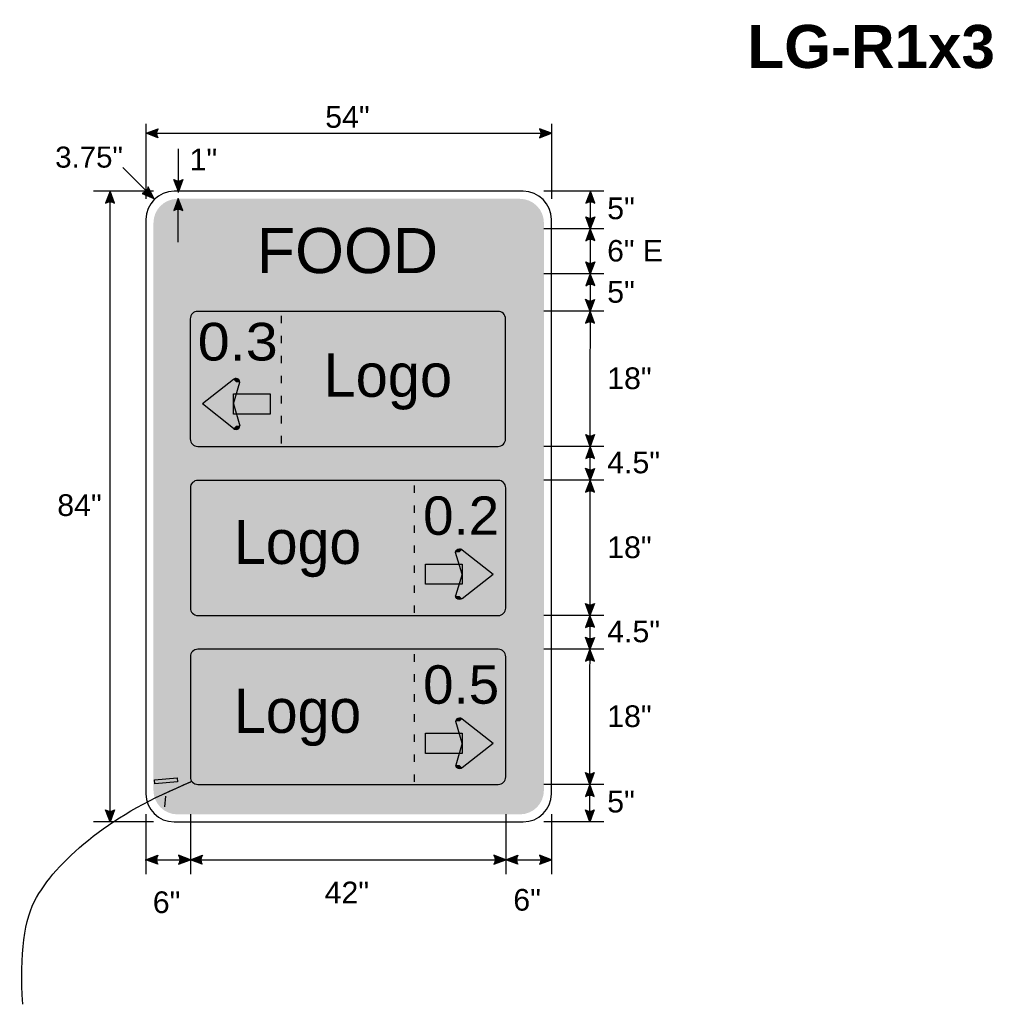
# Model space of a CAD drawing. Header units: feet. Extents: x 15 to 184, y 1 to 247.
import ezdxf
from ezdxf.enums import TextEntityAlignment as Align

# ---------------------------------------------------------------- set-up
doc = ezdxf.new("R2010")
doc.units = ezdxf.units.FT
doc.header["$MEASUREMENT"] = 0
doc.layers.add('Sign', color=7, linetype='Continuous')
doc.styles.add('ARIAL', font='arial.ttf')
doc.styles.add('ARIAL B', font='arialbd.ttf')
doc.styles.add('COMIC SANS MS BI', font='comicz.ttf')
doc.styles.add('FHWA SERIES D2000EX', font='txt')
doc.styles.add('FHWA SERIES E2000EX', font='txt')

msp = doc.modelspace()

# ---------------------------------------------------------------- hatches: boundary and pattern name
h = msp.add_hatch(color=256)
h.dxf.hatch_style = 1
edge = h.paths.add_edge_path()
edge.add_line((70.69761487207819, 231.3894733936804), (69.11333211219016, 231.9883371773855))
edge.add_line((69.11333211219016, 231.9883371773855), (70.71221666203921, 232.5798974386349))
edge.add_arc((71.58101707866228, 231.9739391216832), 1.059244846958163, 145.1055563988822, 213.4889293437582)
h = msp.add_hatch(color=256)
h.dxf.hatch_style = 1
edge = h.paths.add_edge_path()
edge.add_line((121.5228797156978, 231.3894733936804), (123.1071624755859, 231.9883371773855))
edge.add_line((123.1071624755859, 231.9883371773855), (121.5082779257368, 232.5798974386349))
edge.add_arc((120.6394775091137, 231.9739391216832), 1.059244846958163, -33.48892934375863, 34.8944436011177, ccw=False)
at = {"true_color": 0x000000}
h = msp.add_hatch(color=18, dxfattribs=at)
h.dxf.hatch_style = 1
edge = h.paths.add_edge_path()
edge.add_line((74.0184141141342, 225.8375933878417), (73.42113240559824, 224.252713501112))
edge.add_line((73.42113240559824, 224.252713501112), (72.82797608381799, 225.8510066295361))
edge.add_arc((73.43306667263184, 226.7204116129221), 1.059244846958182, 235.1627615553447, 303.546134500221)
h = msp.add_hatch(color=256)
h.dxf.hatch_style = 1
edge = h.paths.add_edge_path()
edge.add_line((68.5911021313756, 223.9661044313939), (70.15270942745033, 223.3103816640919))
edge.add_line((70.15270942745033, 223.3103816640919), (69.39970637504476, 224.8398788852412))
edge.add_arc((68.35234353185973, 224.9980898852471), 1.0592448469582, 283.026667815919, 351.4100407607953, ccw=False)
h = msp.add_hatch(color=256)
h.dxf.hatch_style = 1
edge = h.paths.add_edge_path()
edge.add_line((64.93061504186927, 222.6751247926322), (64.33333333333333, 224.260004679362))
edge.add_line((64.33333333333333, 224.260004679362), (63.74017701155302, 222.6617115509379))
edge.add_arc((64.34526760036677, 221.7923065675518), 1.059244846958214, 56.453865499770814, 124.837238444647, ccw=False)
at = {"true_color": 0xffffff}
h = msp.add_hatch(color=7, dxfattribs=at)
h.dxf.hatch_style = 1
edge = h.paths.add_edge_path()
edge.add_line((74.01132894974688, 221.7015885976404), (73.41404724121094, 223.2864684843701))
edge.add_line((73.41404724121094, 223.2864684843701), (72.82089091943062, 221.688175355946))
edge.add_arc((73.42598150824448, 220.81877037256), 1.059244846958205, 56.45386549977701, 124.83723844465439, ccw=False)
h = msp.add_hatch(color=256)
h.dxf.hatch_style = 1
edge = h.paths.add_edge_path()
edge.add_line((128.8896757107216, 222.6751247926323), (128.2923940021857, 224.260004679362))
edge.add_line((128.2923940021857, 224.260004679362), (127.6992376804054, 222.6617115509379))
edge.add_arc((128.3043282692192, 221.792306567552), 1.059244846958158, 56.45386549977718, 124.8372384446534, ccw=False)
h = msp.add_hatch(color=256)
h.dxf.hatch_style = 1
edge = h.paths.add_edge_path()
edge.add_line((128.8853440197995, 220.865358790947), (128.2880623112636, 219.2804789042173))
edge.add_line((128.2880623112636, 219.2804789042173), (127.6949059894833, 220.8787720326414))
edge.add_arc((128.2999965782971, 221.7481770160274), 1.059244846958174, 235.1627615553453, 303.546134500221)
h = msp.add_hatch(color=256)
h.dxf.hatch_style = 1
edge = h.paths.add_edge_path()
edge.add_line((128.8853440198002, 217.6955990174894), (128.2880623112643, 219.2804789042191))
edge.add_line((128.2880623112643, 219.2804789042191), (127.694905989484, 217.682185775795))
edge.add_arc((128.2999965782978, 216.812780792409), 1.059244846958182, 56.453865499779, 124.8372384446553, ccw=False)
h = msp.add_hatch(color=256)
h.dxf.hatch_style = 1
edge = h.paths.add_edge_path()
edge.add_line((128.8801268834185, 214.8679629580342), (128.2828451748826, 213.2830830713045))
edge.add_line((128.2828451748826, 213.2830830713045), (127.6896888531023, 214.8813761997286))
edge.add_arc((128.2947794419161, 215.7507811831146), 1.059244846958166, 235.162761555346, 303.5461345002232)
h = msp.add_hatch(color=256)
h.dxf.hatch_style = 1
edge = h.paths.add_edge_path()
edge.add_line((128.8801268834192, 211.6982031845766), (128.2828451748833, 213.2830830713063))
edge.add_line((128.2828451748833, 213.2830830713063), (127.689688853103, 211.6847899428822))
edge.add_arc((128.2947794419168, 210.8153849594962), 1.059244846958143, 56.453865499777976, 124.8372384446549, ccw=False)
h = msp.add_hatch(color=256)
h.dxf.hatch_style = 1
edge = h.paths.add_edge_path()
edge.add_line((128.8561910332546, 209.8627546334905), (128.2589093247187, 208.2778747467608))
edge.add_line((128.2589093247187, 208.2778747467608), (127.6657530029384, 209.8761678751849))
edge.add_arc((128.2708435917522, 210.7455728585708), 1.059244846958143, 235.1627615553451, 303.546134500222)
h = msp.add_hatch(color=256)
h.dxf.hatch_style = 1
edge = h.paths.add_edge_path()
edge.add_line((128.8561910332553, 206.6929948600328), (128.2589093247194, 208.2778747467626))
edge.add_line((128.2589093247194, 208.2778747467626), (127.6657530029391, 206.6795816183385))
edge.add_arc((128.2708435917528, 205.8101766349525), 1.059244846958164, 56.45386549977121, 124.8372384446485, ccw=False)
h = msp.add_hatch(color=256)
h.dxf.hatch_style = 1
edge = h.paths.add_edge_path()
edge.add_line((128.8601078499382, 191.8549421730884), (128.2628261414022, 190.2700622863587))
edge.add_line((128.2628261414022, 190.2700622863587), (127.669669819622, 191.8683554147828))
edge.add_arc((128.2747604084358, 192.7377603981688), 1.059244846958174, 235.1627615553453, 303.546134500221)
h = msp.add_hatch(color=256)
h.dxf.hatch_style = 1
edge = h.paths.add_edge_path()
edge.add_line((128.8601078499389, 188.6851823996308), (128.2628261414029, 190.2700622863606))
edge.add_line((128.2628261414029, 190.2700622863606), (127.6696698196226, 188.6717691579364))
edge.add_arc((128.2747604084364, 187.8023641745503), 1.059244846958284, 56.45386549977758, 124.8372384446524, ccw=False)
h = msp.add_hatch(color=256)
h.dxf.hatch_style = 1
edge = h.paths.add_edge_path()
edge.add_line((128.8561910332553, 187.3523379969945), (128.2589093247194, 185.7674581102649))
edge.add_line((128.2589093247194, 185.7674581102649), (127.6657530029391, 187.365751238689))
edge.add_arc((128.2708435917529, 188.235156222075), 1.059244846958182, 235.1627615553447, 303.546134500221)
h = msp.add_hatch(color=256)
h.dxf.hatch_style = 1
edge = h.paths.add_edge_path()
edge.add_line((128.8561910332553, 184.1825782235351), (128.2589093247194, 185.7674581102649))
edge.add_line((128.2589093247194, 185.7674581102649), (127.6657530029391, 184.1691649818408))
edge.add_arc((128.2708435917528, 183.2997599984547), 1.059244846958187, 56.45386549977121, 124.8372384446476, ccw=False)
h = msp.add_hatch(color=256)
h.dxf.hatch_style = 1
edge = h.paths.add_edge_path()
edge.add_line((128.8405282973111, 169.3471296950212), (128.2432465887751, 167.7622498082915))
edge.add_line((128.2432465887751, 167.7622498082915), (127.6500902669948, 169.3605429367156))
edge.add_arc((128.2551808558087, 170.2299479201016), 1.059244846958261, 235.1627615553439, 303.5461345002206)
h = msp.add_hatch(color=256)
h.dxf.hatch_style = 1
edge = h.paths.add_edge_path()
edge.add_line((128.8405282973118, 166.1773699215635), (128.2432465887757, 167.7622498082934))
edge.add_line((128.2432465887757, 167.7622498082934), (127.6500902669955, 166.1639566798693))
edge.add_arc((128.2551808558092, 165.2945516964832), 1.059244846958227, 56.4538654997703, 124.83723844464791, ccw=False)
h = msp.add_hatch(color=256)
h.dxf.hatch_style = 1
edge = h.paths.add_edge_path()
edge.add_line((128.8366114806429, 164.8445255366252), (128.2393297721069, 163.2596456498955))
edge.add_line((128.2393297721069, 163.2596456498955), (127.6461734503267, 164.8579387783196))
edge.add_arc((128.2512640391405, 165.7273437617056), 1.059244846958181, 235.1627615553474, 303.5461345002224)
h = msp.add_hatch(color=256)
h.dxf.hatch_style = 1
edge = h.paths.add_edge_path()
edge.add_line((128.8366114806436, 161.6747657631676), (128.2393297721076, 163.2596456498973))
edge.add_line((128.2393297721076, 163.2596456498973), (127.6461734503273, 161.6613525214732))
edge.add_arc((128.2512640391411, 160.7919475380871), 1.059244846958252, 56.45386549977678, 124.8372384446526, ccw=False)
h = msp.add_hatch(color=256)
h.dxf.hatch_style = 1
edge = h.paths.add_edge_path()
edge.add_line((128.8209419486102, 146.8315047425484), (128.2236602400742, 145.2466248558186))
edge.add_line((128.2236602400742, 145.2466248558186), (127.630503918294, 146.8449179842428))
edge.add_arc((128.2355945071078, 147.7143229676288), 1.059244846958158, 235.1627615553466, 303.5461345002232)
h = msp.add_hatch(color=256)
h.dxf.hatch_style = 1
edge = h.paths.add_edge_path()
edge.add_line((128.8209419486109, 143.6617449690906), (128.2236602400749, 145.2466248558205))
edge.add_line((128.2236602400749, 145.2466248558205), (127.6305039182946, 143.6483317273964))
edge.add_arc((128.2355945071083, 142.7789267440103), 1.05924484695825, 56.4538654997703, 124.83723844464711, ccw=False)
h = msp.add_hatch(color=256)
h.dxf.hatch_style = 1
edge = h.paths.add_edge_path()
edge.add_line((64.93061504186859, 141.8448845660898), (64.33333333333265, 140.2600046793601))
edge.add_line((64.33333333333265, 140.2600046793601), (63.74017701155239, 141.8582978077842))
edge.add_arc((64.34526760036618, 142.7277027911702), 1.059244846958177, 235.1627615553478, 303.5461345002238)
h = msp.add_hatch(color=256)
h.dxf.hatch_style = 1
edge = h.paths.add_edge_path()
edge.add_line((128.816604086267, 141.8448845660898), (128.2193223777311, 140.2600046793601))
edge.add_line((128.2193223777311, 140.2600046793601), (127.6261660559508, 141.8582978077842))
edge.add_arc((128.2312566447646, 142.7277027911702), 1.059244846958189, 235.1627615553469, 303.5461345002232)
h = msp.add_hatch(color=256)
h.dxf.hatch_style = 1
edge = h.paths.add_edge_path()
edge.add_line((70.69144523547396, 134.6144744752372), (69.10716247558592, 135.2133382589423))
edge.add_line((69.10716247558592, 135.2133382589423), (70.70604702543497, 135.8048985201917))
edge.add_arc((71.57484744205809, 135.1989402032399), 1.059244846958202, 145.1055563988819, 213.4889293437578)
h = msp.add_hatch(color=256)
h.dxf.hatch_style = 1
edge = h.paths.add_edge_path()
edge.add_line((73.43842237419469, 134.6144774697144), (75.02270513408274, 135.2133412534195))
edge.add_line((75.02270513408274, 135.2133412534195), (73.42382058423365, 135.8049015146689))
edge.add_arc((72.55502016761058, 135.1989431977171), 1.059244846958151, -33.48892934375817, 34.89444360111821, ccw=False)
h = msp.add_hatch(color=256)
h.dxf.hatch_style = 1
edge = h.paths.add_edge_path()
edge.add_line((76.60698789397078, 134.6144774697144), (75.02270513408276, 135.2133412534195))
edge.add_line((75.02270513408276, 135.2133412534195), (76.62158968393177, 135.8049015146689))
edge.add_arc((77.49039010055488, 135.1989431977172), 1.059244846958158, 145.105556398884, 213.4889293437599)
h = msp.add_hatch(color=256)
h.dxf.hatch_style = 1
edge = h.paths.add_edge_path()
edge.add_line((115.4468095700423, 134.6144987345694), (117.0310923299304, 135.2133625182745))
edge.add_line((117.0310923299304, 135.2133625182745), (115.4322077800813, 135.8049227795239))
edge.add_arc((114.5634073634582, 135.1989644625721), 1.059244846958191, -33.488929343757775, 34.89444360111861, ccw=False)
h = msp.add_hatch(color=256)
h.dxf.hatch_style = 1
edge = h.paths.add_edge_path()
edge.add_line((118.6153750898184, 134.6144987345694), (117.0310923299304, 135.2133625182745))
edge.add_line((117.0310923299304, 135.2133625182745), (118.6299768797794, 135.8049227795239))
edge.add_arc((119.4987772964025, 135.1989644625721), 1.059244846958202, 145.1055563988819, 213.4889293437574)
h = msp.add_hatch(color=256)
h.dxf.hatch_style = 1
edge = h.paths.add_edge_path()
edge.add_line((121.5228797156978, 134.6145018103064), (123.1071624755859, 135.2133655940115))
edge.add_line((123.1071624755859, 135.2133655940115), (121.5082779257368, 135.8049258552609))
edge.add_arc((120.6394775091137, 135.1989675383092), 1.059244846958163, -33.48892934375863, 34.8944436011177, ccw=False)
at = {"layer": 'Sign', "true_color": 0x0000e3}
h = msp.add_hatch(color=172, dxfattribs=at)
edge = h.paths.add_edge_path(flags=0)
edge.add_spline(control_points=[(73.30716247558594, 223.260004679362), (73.30716247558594, 223.260004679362), (118.9071624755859, 223.260004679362), (118.9071624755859, 223.260004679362), (120.6732905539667, 223.260004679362), (122.1071624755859, 221.8261327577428), (122.1071624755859, 220.060004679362), (122.1071624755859, 220.060004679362), (122.1071624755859, 144.460004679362), (122.1071624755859, 144.460004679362), (122.1071624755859, 142.6938766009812), (120.6732905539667, 141.260004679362), (118.9071624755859, 141.260004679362), (118.9071624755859, 141.260004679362), (73.30716247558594, 141.260004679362), (73.30716247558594, 141.260004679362), (71.54103439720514, 141.260004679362), (70.10716247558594, 142.6938766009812), (70.10716247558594, 144.460004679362), (70.10716247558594, 144.460004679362), (70.10716247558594, 220.060004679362), (70.10716247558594, 220.060004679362), (70.10716247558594, 221.8261327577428), (71.54103439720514, 223.260004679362), (73.30716247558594, 223.260004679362)], knot_values=[0, 0, 0, 0, 1, 1, 1, 2, 2, 2, 3, 3, 3, 4, 4, 4, 5, 5, 5, 6, 6, 6, 7, 7, 7, 8, 8, 8, 8], degree=3, periodic=0)
at = {"layer": 'Sign', "true_color": 0xffffff}
for points in [[(80.74166250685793, 199.1953987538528), (77.12415156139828, 196.3086723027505), (80.72038303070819, 195.8451839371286), (81.68494178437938, 198.8216482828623)], [(81.68460929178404, 198.8471527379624), (81.57571822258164, 198.7906336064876), (81.66033738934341, 198.7366334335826), (81.68693673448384, 198.8238523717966)], [(76.91037201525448, 195.6461862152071), (80.69811877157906, 192.6939668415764), (81.59252175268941, 193.0283585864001), (80.2648819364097, 196.9636015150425)], [(80.74786862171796, 197.266266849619), (85.63070416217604, 197.266266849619), (85.63070416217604, 194.5866164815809), (80.74786862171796, 194.5866164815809)], [(76.41695416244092, 195.9320880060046), (76.98086028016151, 195.4937892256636), (80.59172139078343, 195.9283095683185), (76.95426093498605, 196.3376403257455)], [(110.2797156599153, 176.1804861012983), (110.3886067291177, 176.1239669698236), (110.3039875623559, 176.0699667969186), (110.2773882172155, 176.1571857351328)], [(111.2226624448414, 176.5287321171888), (114.8401733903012, 173.6420056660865), (111.2439419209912, 173.1785173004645), (110.27938316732, 176.1549816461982)], [(106.3336207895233, 174.5996002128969), (111.2164563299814, 174.5996002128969), (111.2164563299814, 171.9199498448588), (106.3336207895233, 171.9199498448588)], [(115.0539529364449, 172.979519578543), (111.2662061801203, 170.0273002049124), (110.37180319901, 170.361691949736), (111.6994430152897, 174.2969348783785)], [(115.5473707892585, 173.2654213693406), (114.9834646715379, 172.8271225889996), (111.3726035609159, 173.2616429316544), (115.0100640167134, 173.6709736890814)], [(110.3035617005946, 153.6492129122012), (110.412452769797, 153.5926937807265), (110.3278336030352, 153.5386936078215), (110.3012342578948, 153.6259125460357)], [(111.2465084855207, 153.9974589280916), (114.8640194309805, 151.1107324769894), (111.2677879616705, 150.6472441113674), (110.3032292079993, 153.6237084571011)], [(106.3574668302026, 152.0683270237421), (111.2403023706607, 152.0683270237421), (111.2403023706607, 149.3886766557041), (106.3574668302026, 149.3886766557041)], [(115.0777989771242, 150.4482463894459), (111.2900522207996, 147.4960270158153), (110.3956492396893, 147.8304187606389), (111.723289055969, 151.7656616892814)], [(115.5712168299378, 150.7341481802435), (115.0073107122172, 150.2958493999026), (111.3964496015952, 150.7303697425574), (115.0339100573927, 151.1397004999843)]]:
    msp.add_hatch(color=7, dxfattribs=at).paths.add_polyline_path(points, flags=0)
h = msp.add_hatch(color=7, dxfattribs=at)
edge = h.paths.add_edge_path(flags=0)
edge.add_spline(control_points=[(81.62280127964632, 198.8304230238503), (81.62280127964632, 199.0973512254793), (81.39396095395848, 199.314063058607), (81.11209385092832, 199.314063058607), (80.9711602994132, 199.314063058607), (80.85062423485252, 199.2667815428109), (80.7509691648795, 199.17240817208), (80.7509691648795, 199.17240817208), (81.11209385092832, 198.8304230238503), (81.11209385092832, 198.8304230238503), (81.11209385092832, 198.8304230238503), (81.62280127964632, 198.8304230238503), (81.62280127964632, 198.8304230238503)], knot_values=[0, 0, 0, 0, 1, 1, 1, 2, 2, 2, 3, 3, 3, 4, 4, 4, 4], degree=3, periodic=0)
h = msp.add_hatch(color=7, dxfattribs=at)
edge = h.paths.add_edge_path(flags=0)
edge.add_spline(control_points=[(80.7509691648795, 192.6847574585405), (80.95027930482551, 192.4960107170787), (81.27390839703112, 192.4960107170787), (81.47321853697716, 192.6847574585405), (81.5728736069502, 192.7791308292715), (81.62280127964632, 192.8932785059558), (81.62280127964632, 193.0267426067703), (81.62280127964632, 193.0267426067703), (81.11209385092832, 193.0267426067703), (81.11209385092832, 193.0267426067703), (81.11209385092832, 193.0267426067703), (80.7509691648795, 192.6847574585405), (80.7509691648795, 192.6847574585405)], knot_values=[0, 0, 0, 0, 1, 1, 1, 2, 2, 2, 3, 3, 3, 4, 4, 4, 4], degree=3, periodic=0)
h = msp.add_hatch(color=7, dxfattribs=at)
edge = h.paths.add_edge_path(flags=0)
edge.add_spline(control_points=[(110.341523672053, 176.1637563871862), (110.341523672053, 176.4306845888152), (110.5703639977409, 176.6473964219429), (110.852231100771, 176.6473964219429), (110.9931646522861, 176.6473964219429), (111.1137007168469, 176.6001149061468), (111.2133557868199, 176.505741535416), (111.2133557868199, 176.505741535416), (110.852231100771, 176.1637563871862), (110.852231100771, 176.1637563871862), (110.852231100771, 176.1637563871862), (110.341523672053, 176.1637563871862), (110.341523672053, 176.1637563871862)], knot_values=[0, 0, 0, 0, 1, 1, 1, 2, 2, 2, 3, 3, 3, 4, 4, 4, 4], degree=3, periodic=0)
h = msp.add_hatch(color=7, dxfattribs=at)
edge = h.paths.add_edge_path(flags=0)
edge.add_spline(control_points=[(111.2133557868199, 170.0180908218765), (111.0140456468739, 169.8293440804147), (110.6904165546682, 169.8293440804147), (110.4911064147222, 170.0180908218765), (110.3914513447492, 170.1124641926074), (110.341523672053, 170.2266118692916), (110.341523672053, 170.3600759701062), (110.341523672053, 170.3600759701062), (110.852231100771, 170.3600759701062), (110.852231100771, 170.3600759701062), (110.852231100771, 170.3600759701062), (111.2133557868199, 170.0180908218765), (111.2133557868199, 170.0180908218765)], knot_values=[0, 0, 0, 0, 1, 1, 1, 2, 2, 2, 3, 3, 3, 4, 4, 4, 4], degree=3, periodic=0)
h = msp.add_hatch(color=7, dxfattribs=at)
edge = h.paths.add_edge_path(flags=0)
edge.add_spline(control_points=[(110.3653697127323, 153.6324831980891), (110.3653697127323, 153.8994113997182), (110.5942100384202, 154.1161232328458), (110.8760771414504, 154.1161232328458), (111.0170106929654, 154.1161232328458), (111.1375467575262, 154.0688417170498), (111.2372018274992, 153.9744683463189), (111.2372018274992, 153.9744683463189), (110.8760771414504, 153.6324831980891), (110.8760771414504, 153.6324831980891), (110.8760771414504, 153.6324831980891), (110.3653697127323, 153.6324831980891), (110.3653697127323, 153.6324831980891)], knot_values=[0, 0, 0, 0, 1, 1, 1, 2, 2, 2, 3, 3, 3, 4, 4, 4, 4], degree=3, periodic=0)
h = msp.add_hatch(color=7, dxfattribs=at)
edge = h.paths.add_edge_path(flags=0)
edge.add_spline(control_points=[(111.2372018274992, 147.4868176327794), (111.0378916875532, 147.2980708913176), (110.7142625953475, 147.2980708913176), (110.5149524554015, 147.4868176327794), (110.4152973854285, 147.5811910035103), (110.3653697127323, 147.6953386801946), (110.3653697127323, 147.8288027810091), (110.3653697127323, 147.8288027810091), (110.8760771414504, 147.8288027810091), (110.8760771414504, 147.8288027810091), (110.8760771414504, 147.8288027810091), (111.2372018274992, 147.4868176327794), (111.2372018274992, 147.4868176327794)], knot_values=[0, 0, 0, 0, 1, 1, 1, 2, 2, 2, 3, 3, 3, 4, 4, 4, 4], degree=3, periodic=0)

# ---------------------------------------------------------------- linework, layer by layer
for points in [[(70.69761487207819, 231.3894733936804), (69.11333211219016, 231.9883371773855), (70.71221666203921, 232.5798974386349, 0.307560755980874), (70.69761487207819, 231.3894733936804, 4.141293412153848)], [(121.5228797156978, 231.3894733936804), (123.1071624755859, 231.9883371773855), (121.5082779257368, 232.5798974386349, -0.307560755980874), (121.5228797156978, 231.3894733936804, -4.141293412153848)], [(68.5911021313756, 223.9661044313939), (70.15270942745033, 223.3103816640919), (69.39970637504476, 224.8398788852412, -0.307560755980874), (68.5911021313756, 223.9661044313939, -4.141293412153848)], [(64.93061504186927, 222.6751247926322), (64.33333333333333, 224.260004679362), (63.74017701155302, 222.6617115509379, -0.307560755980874), (64.93061504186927, 222.6751247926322, -4.141293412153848)], [(128.8896757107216, 222.6751247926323), (128.2923940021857, 224.260004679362), (127.6992376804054, 222.6617115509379, -0.307560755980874), (128.8896757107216, 222.6751247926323, -4.141293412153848)], [(128.8853440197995, 220.865358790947), (128.2880623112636, 219.2804789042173), (127.6949059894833, 220.8787720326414, 0.307560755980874), (128.8853440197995, 220.865358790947, 4.141293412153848)], [(128.8853440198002, 217.6955990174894), (128.2880623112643, 219.2804789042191), (127.694905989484, 217.682185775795, -0.307560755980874), (128.8853440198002, 217.6955990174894, -4.141293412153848)], [(128.8801268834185, 214.8679629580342), (128.2828451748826, 213.2830830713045), (127.6896888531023, 214.8813761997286, 0.307560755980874), (128.8801268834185, 214.8679629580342, 4.141293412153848)], [(128.8801268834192, 211.6982031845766), (128.2828451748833, 213.2830830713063), (127.689688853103, 211.6847899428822, -0.307560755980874), (128.8801268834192, 211.6982031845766, -4.141293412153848)], [(128.8561910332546, 209.8627546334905), (128.2589093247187, 208.2778747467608), (127.6657530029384, 209.8761678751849, 0.307560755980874), (128.8561910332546, 209.8627546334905, 4.141293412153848)], [(128.8561910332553, 206.6929948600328), (128.2589093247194, 208.2778747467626), (127.6657530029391, 206.6795816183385, -0.307560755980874), (128.8561910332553, 206.6929948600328, -4.141293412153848)], [(128.8601078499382, 191.8549421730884), (128.2628261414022, 190.2700622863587), (127.669669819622, 191.8683554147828, 0.307560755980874), (128.8601078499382, 191.8549421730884, 4.141293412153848)], [(128.8601078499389, 188.6851823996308), (128.2628261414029, 190.2700622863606), (127.6696698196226, 188.6717691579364, -0.307560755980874), (128.8601078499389, 188.6851823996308, -4.141293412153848)], [(128.8561910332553, 187.3523379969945), (128.2589093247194, 185.7674581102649), (127.6657530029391, 187.365751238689, 0.307560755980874), (128.8561910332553, 187.3523379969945, 4.141293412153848)], [(128.8561910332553, 184.1825782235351), (128.2589093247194, 185.7674581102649), (127.6657530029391, 184.1691649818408, -0.307560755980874), (128.8561910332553, 184.1825782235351, -4.141293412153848)], [(128.8405282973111, 169.3471296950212), (128.2432465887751, 167.7622498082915), (127.6500902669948, 169.3605429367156, 0.307560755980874), (128.8405282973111, 169.3471296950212, 4.141293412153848)], [(128.8405282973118, 166.1773699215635), (128.2432465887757, 167.7622498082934), (127.6500902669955, 166.1639566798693, -0.307560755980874), (128.8405282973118, 166.1773699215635, -4.141293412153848)], [(128.8366114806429, 164.8445255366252), (128.2393297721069, 163.2596456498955), (127.6461734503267, 164.8579387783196, 0.307560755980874), (128.8366114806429, 164.8445255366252, 4.141293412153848)], [(128.8366114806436, 161.6747657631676), (128.2393297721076, 163.2596456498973), (127.6461734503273, 161.6613525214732, -0.307560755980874), (128.8366114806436, 161.6747657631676, -4.141293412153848)], [(128.8209419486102, 146.8315047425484), (128.2236602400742, 145.2466248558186), (127.630503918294, 146.8449179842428, 0.307560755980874), (128.8209419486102, 146.8315047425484, 4.141293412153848)], [(128.8209419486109, 143.6617449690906), (128.2236602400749, 145.2466248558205), (127.6305039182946, 143.6483317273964, -0.307560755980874), (128.8209419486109, 143.6617449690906, -4.141293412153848)], [(64.93061504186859, 141.8448845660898), (64.33333333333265, 140.2600046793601), (63.74017701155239, 141.8582978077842, 0.307560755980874), (64.93061504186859, 141.8448845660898, 4.141293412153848)], [(128.816604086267, 141.8448845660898), (128.2193223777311, 140.2600046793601), (127.6261660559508, 141.8582978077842, 0.307560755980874), (128.816604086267, 141.8448845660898, 4.141293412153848)], [(70.69144523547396, 134.6144744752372), (69.10716247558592, 135.2133382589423), (70.70604702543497, 135.8048985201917, 0.307560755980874), (70.69144523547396, 134.6144744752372, 4.141293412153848)], [(73.43842237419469, 134.6144774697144), (75.02270513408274, 135.2133412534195), (73.42382058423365, 135.8049015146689, -0.307560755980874), (73.43842237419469, 134.6144774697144, -4.141293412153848)], [(76.60698789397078, 134.6144774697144), (75.02270513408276, 135.2133412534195), (76.62158968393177, 135.8049015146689, 0.307560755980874), (76.60698789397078, 134.6144774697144, 4.141293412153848)], [(115.4468095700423, 134.6144987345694), (117.0310923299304, 135.2133625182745), (115.4322077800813, 135.8049227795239, -0.307560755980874), (115.4468095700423, 134.6144987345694, -4.141293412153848)], [(118.6153750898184, 134.6144987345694), (117.0310923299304, 135.2133625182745), (118.6299768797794, 135.8049227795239, 0.307560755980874), (118.6153750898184, 134.6144987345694, 4.141293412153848)], [(121.5228797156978, 134.6145018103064), (123.1071624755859, 135.2133655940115), (121.5082779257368, 135.8049258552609, -0.307560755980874), (121.5228797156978, 134.6145018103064, -4.141293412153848)]]:
    msp.add_lwpolyline(points, format="xyb")
at = {"color": 18, "true_color": 0x000000}
msp.add_lwpolyline([(74.0184141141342, 225.8375933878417), (73.42113240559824, 224.252713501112), (72.82797608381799, 225.8510066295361, 0.307560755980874), (74.0184141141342, 225.8375933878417, 4.141293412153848)], format="xyb", dxfattribs=at)
at = {"color": 7, "true_color": 0xffffff}
msp.add_lwpolyline([(74.01132894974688, 221.7015885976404), (73.41404724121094, 223.2864684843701), (72.82089091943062, 221.688175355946, -0.307560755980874), (74.01132894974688, 221.7015885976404, -4.141293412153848)], format="xyb", dxfattribs=at)
at = {"layer": 'Sign', "color": 18, "lineweight": -3, "true_color": 0x000000}
for p, q in [((69.10716247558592, 233.2596135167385), (69.10716247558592, 223.2596135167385)), ((123.1071624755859, 233.2596135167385), (123.1071624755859, 223.2596135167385)), ((69.11333211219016, 231.9883371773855), (123.1099955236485, 231.9883371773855)), ((73.41842651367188, 229.9329223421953), (73.41842651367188, 224.1129251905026)), ((66.04042659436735, 227.4226644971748), (70.15270942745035, 223.3103816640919)), ((70.11455732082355, 224.260004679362), (62.11455732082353, 224.260004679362)), ((64.33333333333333, 140.2600046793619), (64.33333333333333, 224.260004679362)), ((130.1071624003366, 224.260004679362), (122.1071624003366, 224.260004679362)), ((128.2193094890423, 140.2451883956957), (128.2923940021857, 224.260004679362)), ((130.103565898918, 219.2804789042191), (122.103565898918, 219.2804789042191)), ((130.1061700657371, 213.2830830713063), (122.1061700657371, 213.2830830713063)), ((130.1061700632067, 208.2778747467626), (122.1061700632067, 208.2778747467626)), ((130.100961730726, 190.2700622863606), (122.100961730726, 190.2700622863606)), ((130.1074721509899, 185.7674581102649), (122.1074721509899, 185.7674581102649)), ((130.1061700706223, 167.7622498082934), (122.1061700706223, 167.7622498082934)), ((130.1061700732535, 163.2596456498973), (122.1061700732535, 163.2596456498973)), ((130.1048679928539, 145.2466248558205), (122.1048679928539, 145.2466248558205)), ((69.10716247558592, 141.2768000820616), (69.10716247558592, 133.2768000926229)), ((75.02270513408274, 141.2768000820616), (75.02270513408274, 133.2768000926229)), ((117.0310923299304, 141.2768000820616), (117.0310923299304, 133.2768000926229)), ((123.1071624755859, 141.2768000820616), (123.1071624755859, 133.2768000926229)), ((70.11455732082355, 140.260004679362), (62.11455732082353, 140.260004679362)), ((130.1071624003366, 140.260004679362), (122.1071624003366, 140.260004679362)), ((69.02261861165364, 135.2133382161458), (123.1071624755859, 135.2133655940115))]:
    msp.add_line(p, q, dxfattribs=at)
at = {"layer": 'Sign', "color": 7, "lineweight": -3, "true_color": 0xffffff}
for p, q in [((73.41404724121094, 217.4664662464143), (73.41404724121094, 223.2864684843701)), ((80.750512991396, 199.1728401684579), (76.62195413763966, 195.9285828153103)), ((80.74744874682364, 195.9285828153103), (81.62280127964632, 198.8304230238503)), ((80.750512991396, 192.6843254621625), (76.62195413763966, 195.9285828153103)), ((80.74744874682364, 195.9285828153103), (81.62280127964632, 193.0267426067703)), ((111.2168762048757, 173.2619161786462), (110.341523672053, 176.1637563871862)), ((111.2138119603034, 176.5061735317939), (115.3423708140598, 173.2619161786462)), ((111.2168762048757, 173.2619161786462), (110.341523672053, 170.3600759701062)), ((111.2138119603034, 170.0176588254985), (115.3423708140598, 173.2619161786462)), ((111.240722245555, 150.7306429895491), (110.3653697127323, 153.6324831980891)), ((111.2376580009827, 153.9749003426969), (115.3662168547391, 150.7306429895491)), ((111.240722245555, 150.7306429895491), (110.3653697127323, 147.8288027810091)), ((111.2376580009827, 147.4863856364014), (115.3662168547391, 150.7306429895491)), ((70.31860378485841, 143.4517215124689), (75.11430604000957, 145.6176503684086))]:
    msp.add_line(p, q, dxfattribs=at)
at = {"layer": 'Sign', "color": 172, "lineweight": -3, "true_color": 0x0000e3}
msp.add_line((71.69360378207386, 143.7017215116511), (71.55818711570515, 142.2850548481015), dxfattribs=at)
at = {"layer": 'Sign', "color": 7, "lineweight": -3, "true_color": 0xffffff}
for points in [[(87.1163670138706, 207.6835759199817), (87.1163670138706, 206.6835759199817)], [(87.1163670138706, 205.016909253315), (87.1163670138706, 204.016909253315)], [(87.1163670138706, 202.3502425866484), (87.1163670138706, 201.3502425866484)], [(87.1163670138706, 199.6835759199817), (87.1163670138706, 198.6835759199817)], [(87.1163670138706, 197.016909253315), (87.1163670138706, 196.016909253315)], [(87.1163670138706, 194.3502425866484), (87.1163670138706, 193.3502425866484)], [(87.1163670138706, 191.6835759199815), (87.1163670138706, 190.6835759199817)], [(104.8275933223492, 185.0883359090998), (104.8275933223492, 184.0883359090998)], [(104.8275933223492, 182.4216692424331), (104.8275933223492, 181.4216692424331)], [(104.8275933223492, 179.7550025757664), (104.8275933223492, 178.7550025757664)], [(104.8275933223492, 177.0883359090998), (104.8275933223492, 176.0883359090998)], [(104.8275933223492, 174.4216692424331), (104.8275933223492, 173.4216692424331)], [(104.8275933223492, 171.7550025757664), (104.8275933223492, 170.7550025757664)], [(104.8275933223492, 169.0883359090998), (104.8275933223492, 168.0883359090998)], [(104.8292659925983, 162.5883359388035), (104.8292659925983, 161.5883359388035)], [(104.8292659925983, 159.9216692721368), (104.8292659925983, 158.9216692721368)], [(104.8292659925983, 157.2550026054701), (104.8292659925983, 156.2550026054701)], [(104.8292659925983, 154.5883359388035), (104.8292659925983, 153.5883359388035)], [(104.8292659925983, 151.9216692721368), (104.8292659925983, 150.9216692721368)], [(104.8292659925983, 149.2550026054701), (104.8292659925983, 148.2550026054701)], [(104.8292659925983, 146.5883359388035), (104.8292659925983, 145.5883359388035)]]:
    msp.add_lwpolyline(points, dxfattribs=at)
for points in [[(80.74786862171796, 197.266266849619), (85.63070416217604, 197.266266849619), (85.63070416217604, 194.5866164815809), (80.74786862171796, 194.5866164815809)], [(106.3336207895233, 174.5996002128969), (111.2164563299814, 174.5996002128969), (111.2164563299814, 171.9199498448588), (106.3336207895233, 171.9199498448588)], [(106.3574668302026, 152.0683270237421), (111.2403023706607, 152.0683270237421), (111.2403023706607, 149.3886766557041), (106.3574668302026, 149.3886766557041)]]:
    msp.add_lwpolyline(points, close=True, dxfattribs=at)
at = {"layer": 'Sign', "color": 172, "lineweight": -3, "true_color": 0x0000e3}
msp.add_lwpolyline([(70.24868388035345, 145.8549299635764), (73.26745845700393, 146.1296599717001), (73.31560701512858, 145.6005963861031), (70.29683243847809, 145.3258663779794)], close=True, dxfattribs=at)
at = {"layer": 'Sign', "color": 18, "lineweight": -3, "true_color": 0x000000}
for points, knots in [([(72.85716247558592, 224.260004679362), (72.85716247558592, 224.260004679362), (119.3571624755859, 224.260004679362), (119.3571624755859, 224.260004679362), (121.4268438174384, 224.260004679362), (123.1071624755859, 222.5796860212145), (123.1071624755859, 220.510004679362), (123.1071624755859, 220.510004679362), (123.1071624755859, 144.010004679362), (123.1071624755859, 144.010004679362), (123.1071624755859, 141.9403233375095), (121.4268438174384, 140.260004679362), (119.3571624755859, 140.260004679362), (119.3571624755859, 140.260004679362), (72.85716247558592, 140.260004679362), (72.85716247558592, 140.260004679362), (70.78748113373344, 140.260004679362), (69.10716247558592, 141.9403233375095), (69.10716247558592, 144.010004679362), (69.10716247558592, 144.010004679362), (69.10716247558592, 220.510004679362), (69.10716247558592, 220.510004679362), (69.10716247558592, 222.5796860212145), (70.78748113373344, 224.260004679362), (72.85716247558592, 224.260004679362)], [0, 0, 0, 0, 1, 1, 1, 2, 2, 2, 3, 3, 3, 4, 4, 4, 5, 5, 5, 6, 6, 6, 7, 7, 7, 8, 8, 8, 8]), ([(52.68805948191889, 115.9580433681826), (52.29127476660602, 122.7161665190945), (52.89436094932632, 127.3816689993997), (54.5260364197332, 130.1767175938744), (56.15771189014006, 132.9717661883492), (58.63954399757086, 135.6527650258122), (62.08971522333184, 138.3473807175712), (65.53988644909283, 141.0419964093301), (69.81019706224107, 143.4195339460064), (75.1039951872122, 145.5932094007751)], [0, 0, 0, 0, 1, 1, 1, 2, 2, 2, 3, 3, 3, 3])]:
    msp.add_open_spline(points, degree=3, knots=knots, dxfattribs=at)
at = {"layer": 'Sign', "color": 7, "lineweight": -3, "true_color": 0xffffff}
for points, knots in [([(76.00243377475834, 208.2711486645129), (76.00243377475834, 208.2711486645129), (116.0024337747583, 208.2711486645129), (116.0024337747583, 208.2711486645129), (116.5543487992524, 208.2711486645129), (117.0024337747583, 207.8230636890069), (117.0024337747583, 207.2711486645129), (117.0024337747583, 207.2711486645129), (117.0024337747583, 191.2711486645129), (117.0024337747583, 191.2711486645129), (117.0024337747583, 190.7192336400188), (116.5543487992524, 190.2711486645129), (116.0024337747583, 190.2711486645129), (116.0024337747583, 190.2711486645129), (76.00243377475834, 190.2711486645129), (76.00243377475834, 190.2711486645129), (75.45051875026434, 190.2711486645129), (75.00243377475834, 190.7192336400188), (75.00243377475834, 191.2711486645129), (75.00243377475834, 191.2711486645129), (75.00243377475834, 207.2711486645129), (75.00243377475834, 207.2711486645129), (75.00243377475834, 207.8230636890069), (75.45051875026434, 208.2711486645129), (76.00243377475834, 208.2711486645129)], [0, 0, 0, 0, 1, 1, 1, 2, 2, 2, 3, 3, 3, 4, 4, 4, 5, 5, 5, 6, 6, 6, 7, 7, 7, 8, 8, 8, 8]), ([(81.62280127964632, 198.8304230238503), (81.62280127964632, 199.0973512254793), (81.39396095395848, 199.314063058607), (81.11209385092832, 199.314063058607), (80.9711602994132, 199.314063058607), (80.85062423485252, 199.2667815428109), (80.7509691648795, 199.17240817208)], [0, 0, 0, 0, 1, 1, 1, 2, 2, 2, 2]), ([(80.7509691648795, 192.6847574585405), (80.95027930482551, 192.4960107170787), (81.27390839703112, 192.4960107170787), (81.47321853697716, 192.6847574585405), (81.5728736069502, 192.7791308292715), (81.62280127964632, 192.8932785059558), (81.62280127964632, 193.0267426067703)], [0, 0, 0, 0, 1, 1, 1, 2, 2, 2, 2]), ([(76.02159443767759, 185.7503153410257), (76.02159443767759, 185.7503153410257), (116.0215944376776, 185.7503153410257), (116.0215944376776, 185.7503153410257), (116.5735094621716, 185.7503153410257), (117.0215944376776, 185.3022303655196), (117.0215944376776, 184.7503153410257), (117.0215944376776, 184.7503153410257), (117.0215944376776, 168.7503153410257), (117.0215944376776, 168.7503153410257), (117.0215944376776, 168.1984003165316), (116.5735094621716, 167.7503153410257), (116.0215944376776, 167.7503153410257), (116.0215944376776, 167.7503153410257), (76.02159443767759, 167.7503153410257), (76.02159443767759, 167.7503153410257), (75.46967941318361, 167.7503153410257), (75.02159443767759, 168.1984003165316), (75.02159443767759, 168.7503153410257), (75.02159443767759, 168.7503153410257), (75.02159443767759, 184.7503153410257), (75.02159443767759, 184.7503153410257), (75.02159443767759, 185.3022303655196), (75.46967941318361, 185.7503153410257), (76.02159443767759, 185.7503153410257)], [0, 0, 0, 0, 1, 1, 1, 2, 2, 2, 3, 3, 3, 4, 4, 4, 5, 5, 5, 6, 6, 6, 7, 7, 7, 8, 8, 8, 8]), ([(110.341523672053, 176.1637563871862), (110.341523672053, 176.4306845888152), (110.5703639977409, 176.6473964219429), (110.852231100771, 176.6473964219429), (110.9931646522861, 176.6473964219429), (111.1137007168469, 176.6001149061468), (111.2133557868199, 176.505741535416)], [0, 0, 0, 0, 1, 1, 1, 2, 2, 2, 2]), ([(111.2133557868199, 170.0180908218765), (111.0140456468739, 169.8293440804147), (110.6904165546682, 169.8293440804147), (110.4911064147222, 170.0180908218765), (110.3914513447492, 170.1124641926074), (110.341523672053, 170.2266118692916), (110.341523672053, 170.3600759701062)], [0, 0, 0, 0, 1, 1, 1, 2, 2, 2, 2]), ([(76.02326710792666, 163.2503153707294), (76.02326710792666, 163.2503153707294), (116.0232671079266, 163.2503153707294), (116.0232671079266, 163.2503153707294), (116.5751821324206, 163.2503153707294), (117.0232671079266, 162.8022303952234), (117.0232671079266, 162.2503153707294), (117.0232671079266, 162.2503153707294), (117.0232671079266, 146.2503153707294), (117.0232671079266, 146.2503153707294), (117.0232671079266, 145.6984003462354), (116.5751821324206, 145.2503153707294), (116.0232671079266, 145.2503153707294), (116.0232671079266, 145.2503153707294), (76.02326710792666, 145.2503153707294), (76.02326710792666, 145.2503153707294), (75.47135208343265, 145.2503153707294), (75.02326710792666, 145.6984003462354), (75.02326710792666, 146.2503153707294), (75.02326710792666, 146.2503153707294), (75.02326710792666, 162.2503153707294), (75.02326710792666, 162.2503153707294), (75.02326710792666, 162.8022303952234), (75.47135208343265, 163.2503153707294), (76.02326710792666, 163.2503153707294)], [0, 0, 0, 0, 1, 1, 1, 2, 2, 2, 3, 3, 3, 4, 4, 4, 5, 5, 5, 6, 6, 6, 7, 7, 7, 8, 8, 8, 8]), ([(110.3653697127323, 153.6324831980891), (110.3653697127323, 153.8994113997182), (110.5942100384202, 154.1161232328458), (110.8760771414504, 154.1161232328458), (111.0170106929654, 154.1161232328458), (111.1375467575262, 154.0688417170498), (111.2372018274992, 153.9744683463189)], [0, 0, 0, 0, 1, 1, 1, 2, 2, 2, 2]), ([(111.2372018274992, 147.4868176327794), (111.0378916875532, 147.2980708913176), (110.7142625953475, 147.2980708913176), (110.5149524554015, 147.4868176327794), (110.4152973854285, 147.5811910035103), (110.3653697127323, 147.6953386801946), (110.3653697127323, 147.8288027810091)], [0, 0, 0, 0, 1, 1, 1, 2, 2, 2, 2])]:
    msp.add_open_spline(points, degree=3, knots=knots, dxfattribs=at)

# ---------------------------------------------------------------- texts
at = {"layer": 'Sign', "color": 18, "true_color": 0x000000}
for s, height, style, p, p2 in [('LG-R1x3', 5.73727867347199, 'ARIAL B', (149.2150912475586, 240.6905592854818), (182.1750919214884, 240.6905592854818)), ('54"', 2.888093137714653, 'ARIAL', (92.98499715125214, 232.7266703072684), (98.9049970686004, 232.7266703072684)), ('1"', 2.891146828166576, 'ARIAL', (74.9138437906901, 227.0404215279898), (78.59384377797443, 227.0404215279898)), ('5"', 2.891146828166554, 'ARIAL', (130.5366617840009, 220.5475118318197), (134.2166617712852, 220.5475118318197)), ('6" E', 2.859263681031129, 'ARIAL', (130.5366617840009, 214.9172928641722), (137.9500732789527, 214.9172928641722)), ('5"', 2.891146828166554, 'ARIAL', (130.5366617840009, 209.417300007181), (134.2166617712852, 209.417300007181)), ('18"', 2.888093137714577, 'ARIAL', (130.5366617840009, 197.9133377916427), (136.456661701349, 197.9133377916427)), ('4.5"', 2.887699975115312, 'ARIAL', (130.5366617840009, 186.7014699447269), (137.5766615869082, 186.7014699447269)), ('84"', 2.888093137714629, 'ARIAL', (57.29666646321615, 181.0123347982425), (63.21666638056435, 181.0123347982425)), ('18"', 2.888093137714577, 'ARIAL', (130.5366617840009, 175.4016678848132), (136.456661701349, 175.4016678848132)), ('4.5"', 2.887699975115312, 'ARIAL', (130.5366617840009, 164.1924042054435), (137.5766615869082, 164.1924042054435)), ('18"', 2.888093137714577, 'ARIAL', (130.5366617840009, 152.8937943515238), (136.456661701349, 152.8937943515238)), ('5"', 2.891146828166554, 'ARIAL', (130.5366617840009, 141.511984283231), (134.2166617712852, 141.511984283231)), ('42"', 2.88809313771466, 'ARIAL', (92.90124674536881, 129.4066680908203), (98.82124666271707, 129.4066680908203)), ('6"', 2.891146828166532, 'ARIAL', (118.0283319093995, 128.4366668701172), (121.7083318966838, 128.4366668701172)), ('6"', 2.891146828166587, 'ARIAL', (70.01595194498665, 128.1133382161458), (73.695951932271, 128.1133382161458))]:
    msp.add_text(s, height=height, dxfattribs=dict(at, style=style)).set_placement(p, p2, align=Align.ALIGNED)
at = {"layer": 'Sign', "color": 18, "true_color": 0x000000, "style": 'ARIAL'}
msp.add_text('3.75"', height=2.806235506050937, rotation=0.0592433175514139, dxfattribs=at).set_placement((57.01874796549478, 227.4133361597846), (66.04042659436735, 227.4226644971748), align=Align.ALIGNED)
at = {"layer": 'Sign', "color": 7, "true_color": 0xffffff}
for s, height, style, p, p2 in [('FOOD', 6.005025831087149, 'FHWA SERIES E2000EX', (83.85716247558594, 213.3650054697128), (108.0238291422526, 213.3650054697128)), ('0.3', 5.018199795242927, 'FHWA SERIES D2000EX', (76.00033060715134, 201.7188923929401), (86.65932718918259, 201.7188923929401)), ('Logo', 5.773021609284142, 'COMIC SANS MS BI', (92.75833129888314, 196.8850046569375), (109.8783264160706, 196.8850046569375))]:
    msp.add_text(s, height=height, dxfattribs=dict(at, style=style)).set_placement(p, p2, align=Align.ALIGNED)
for s, height, style, width, p, p2 in [('0.2', 5.115357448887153, 'FHWA SERIES D2000EX', 0.9668528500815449, (106.0169220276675, 178.5001834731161), (116.1499398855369, 178.5001834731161)), ('Logo', 5.874096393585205, 'COMIC SANS MS BI', 0.9724309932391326, (80.83325168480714, 174.6195029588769), (97.77274104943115, 174.6195029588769)), ('0.5', 5.115357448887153, 'FHWA SERIES D2000EX', 0.9668528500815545, (106.0185946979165, 156.0001835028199), (116.151612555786, 156.0001835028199)), ('Logo', 5.874096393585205, 'COMIC SANS MS BI', 0.9724309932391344, (80.8349243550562, 152.1195029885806), (97.77441371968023, 152.1195029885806))]:
    msp.add_text(s, height=height, dxfattribs=dict(at, style=style, width=width)).set_placement(p, p2, align=Align.FIT)

doc.saveas('drawing.dxf')
